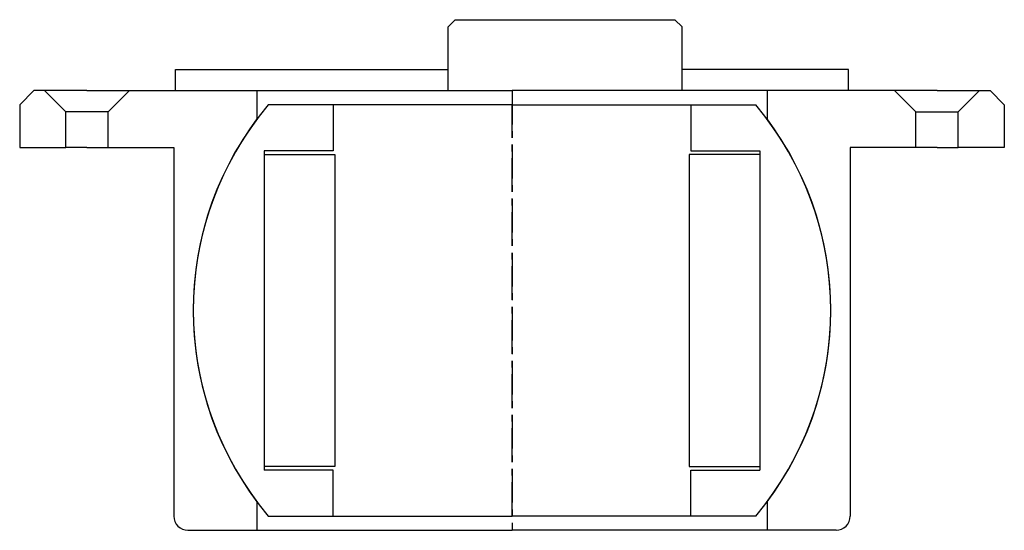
# Model space of a CAD drawing. Header units: millimetres. Extents: x -70 to 70, y -54 to 18.
import ezdxf

# ---------------------------------------------------------------- set-up
doc = ezdxf.new("R2010")
doc.units = ezdxf.units.MM
doc.header["$LTSCALE"] = 0.15
doc.header["$MEASUREMENT"] = 0
doc.linetypes.add('CENTER', pattern=[50.8, 31.75, -6.35, 6.35, -6.35])
doc.layers.get('0').update_dxf_attribs({"linetype": 'CONTINUOUS'})
doc.layers.add('CENTER', color=1, linetype='CENTER')

# ---------------------------------------------------------------- blocks, each defined once
blk = doc.blocks.new('Ball-050090')
for p, q in [((0, 29), (-34.41, 29)), ((-25.25, 29), (-25.25, 22.5)), ((0, 29), (34.41, 29)), ((25.25, 29), (25.25, 22.5)), ((-35, 22.5), (-35, -22.5)), ((-25.25, 22.5), (-35, 22.5)), ((25.25, 22.5), (35, 22.5)), ((35, 22.5), (35, -22.5)), ((-35, 22), (-25, 22)), ((-25, 22), (-25, -22)), ((25, 22), (25, -22)), ((35, 22), (25, 22)), ((-25, -22), (-35, -22)), ((25, -22), (35, -22)), ((-25.25, -22.5), (-35, -22.5)), ((-25.25, -29), (-25.25, -22.5)), ((25.25, -22.5), (35, -22.5)), ((25.25, -29), (25.25, -22.5)), ((-34.41, -29), (0, -29)), ((34.41, -29), (0, -29))]:
    blk.add_line(p, q)
for start, end in [(139.876, 220.124), (319.876, 40.124)]:
    blk.add_arc((0, 0), 45, start, end)
at = {"layer": 'CENTER'}
blk.add_line((0, -29), (0, 29), dxfattribs=at)
blk = doc.blocks.new('5T050STP-HOUSE')
for p, q in [((-8, 41), (-9, 40)), ((-8, 41), (23, 41)), ((24, 40), (23, 41)), ((-9, 31), (-9, 40)), ((24, 31), (24, 40)), ((-47.5, 31), (-47.5, 34)), ((-47.5, 34), (-9, 34)), ((47.5, 34), (24, 34)), ((47.5, 31), (47.5, 34)), ((-36, 31), (0, 31)), ((36, 31), (0, 31)), ((-36, -31), (0, -31)), ((36, -31), (0, -31))]:
    blk.add_line(p, q)
at = {"linetype": 'Continuous'}
for p, q in [((-67.5, 31), (-69.5, 29)), ((-66, 31), (-67.5, 31)), ((-66, 31), (-63, 28)), ((-60, 31), (-66, 31)), ((-60, 31), (-54, 31)), ((-54, 31), (-57, 28)), ((-54, 31), (-36, 31)), ((-36, 31), (-36, 27)), ((54, 31), (36, 31)), ((36, 31), (36, 27)), ((60, 31), (54, 31)), ((54, 31), (57, 28)), ((60, 31), (66, 31)), ((66, 31), (63, 28)), ((66, 31), (67.5, 31)), ((67.5, 31), (69.5, 29)), ((-69.5, 29), (-69.5, 23)), ((-63, 23), (-63, 28)), ((-57, 28), (-63, 28)), ((-57, 23), (-57, 28)), ((57, 28), (63, 28)), ((57, 23), (57, 28)), ((63, 23), (63, 28)), ((69.5, 29), (69.5, 23)), ((-69.5, 23), (-63, 23)), ((-60, 23), (-63, 23)), ((-60, 23), (-57, 23)), ((-57, 23), (-47.75, 23)), ((-47.75, 23), (-47.75, -29)), ((47.75, 23), (47.75, -29)), ((57, 23), (47.75, 23)), ((60, 23), (57, 23)), ((60, 23), (63, 23)), ((69.5, 23), (63, 23)), ((-36, -27), (-36, -31)), ((36, -27), (36, -31)), ((-45.75, -31), (-36, -31)), ((45.75, -31), (36, -31))]:
    blk.add_line(p, q, dxfattribs=at)
for start, end in [(143.1301, 216.8699), (323.1301, 36.8699)]:
    blk.add_arc((0, 0), 45, start, end)
for centre, start, end in [((-45.75, -29), 180, 270), ((45.75, -29), 270, 0)]:
    blk.add_arc(centre, 2, start, end, dxfattribs=at)
at = {"layer": 'CENTER'}
blk.add_line((0, 31), (0, -31), dxfattribs=at)

msp = doc.modelspace()

# ---------------------------------------------------------------- block references
for name in ['5T050STP-HOUSE', 'Ball-050090']:
    msp.add_blockref(name, (0, -23))

doc.saveas('drawing.dxf')
